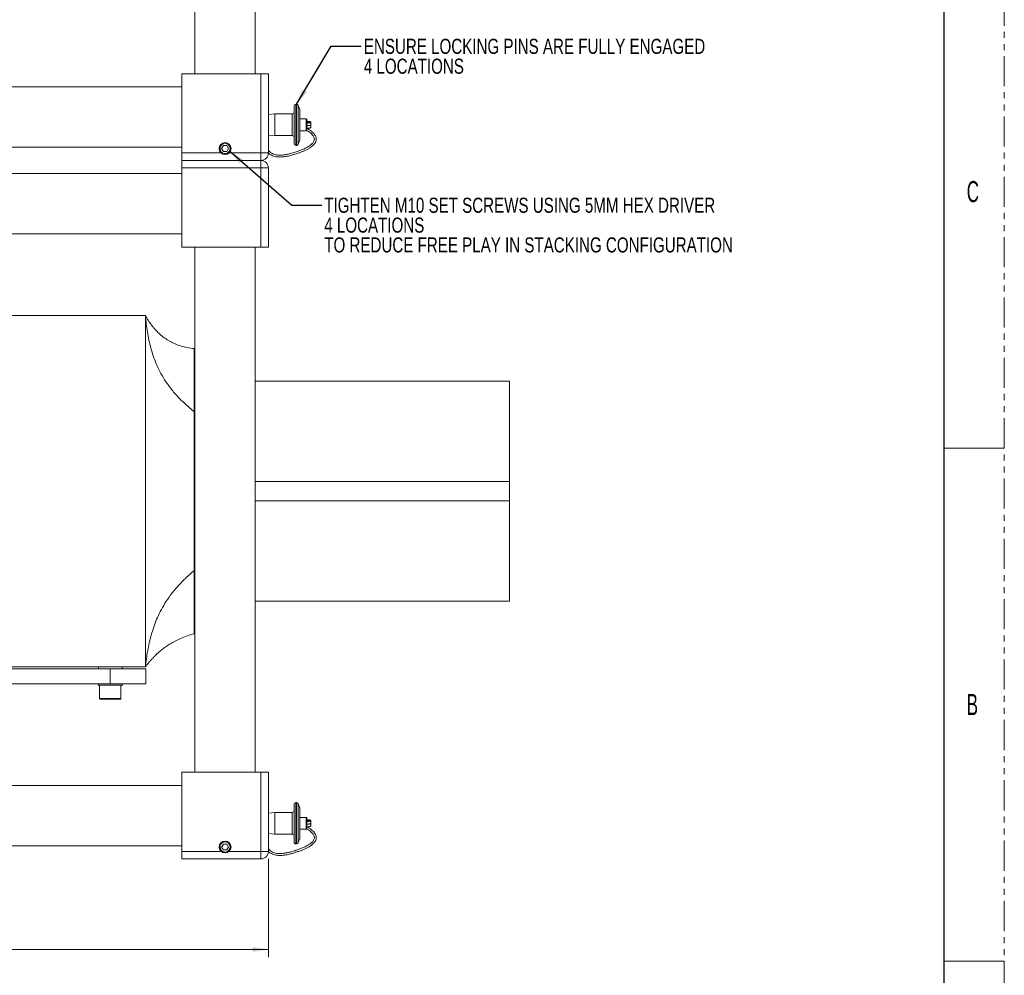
# Model space of a CAD drawing. Header units: millimetres. Extents: x 0 to 1118, y 0 to 864.
# Tile 7 of 10: x 910 to 1118, y 105 to 306. Entities that reach past the tile are written whole.
import ezdxf

# ---------------------------------------------------------------- set-up
doc = ezdxf.new("R2010")
doc.units = ezdxf.units.MM
doc.linetypes.add('PHANTOM', pattern=[12.7, 6.35, -1.27, 1.27, -1.27, 1.27, -1.27])
doc.styles.add('SLDTEXTSTYLE0', font='TXT', dxfattribs={"width": 0.75})
doc.styles.add('SLDTEXTSTYLE1', font='TXT', dxfattribs={"width": 0.6})
doc.styles.add('SLDTEXTSTYLE3', font='TXT', dxfattribs={"width": 0.605})
doc.dimstyles.new('SLDDIMSTYLE0', dxfattribs={"dimtxt": 3.175, "dimasz": 3.302, "dimexe": 0, "dimexo": 0.0625, "dimgap": 0.79375, "dimtad": 0, "dimtih": 1, "dimtoh": 1, "dimdec": 1, "dimlfac": 4, "dimrnd": 1e-09, "dimzin": 12, "dimdsep": 46, "dimtxsty": 'SLDTEXTSTYLE3', "dimsah": 1, "dimcen": 0.09, "dimadec": 0, "dimazin": 3, "dimtfac": 1, "dimtofl": 0, "dimtmove": 0, "dimatfit": 3, "dimfxl": 1, "dimfrac": 2, "dimtolj": 1, "dimtzin": 12, "dimarcsym": 0})
doc.dimstyles.new('SLDDIMSTYLE2', dxfattribs={"dimtxt": 0.18, "dimasz": 3.302, "dimexe": 0, "dimexo": 0.0625, "dimgap": 0, "dimtad": 0, "dimtih": 1, "dimtoh": 1, "dimdec": 0, "dimrnd": 1e-09, "dimzin": 0, "dimdsep": 46, "dimtxsty": 'Standard', "dimsah": 1, "dimcen": 0.09, "dimadec": 0, "dimazin": 0, "dimtfac": 3.302, "dimtdec": 0, "dimtofl": 0, "dimtmove": 0, "dimatfit": 3, "dimfxl": 1, "dimfrac": 2, "dimtolj": 1, "dimtzin": 0, "dimarcsym": 0})

# ---------------------------------------------------------------- blocks, each defined once
blk = doc.blocks.new('_D')
at = {"color": 7, "linetype": 'Continuous', "lineweight": 0}
for p, q in [((814.47, 265.33), (814.47, 108.83)), ((962.73, 129.47), (962.73, 108.83)), ((814.47, 110.43), (883.15, 110.43)), ((962.73, 110.43), (894.06, 110.43))]:
    blk.add_line(p, q, dxfattribs=at)
for points in [[(814.47, 110.43), (817.77, 109.93), (817.77, 110.94)], [(962.73, 110.43), (959.43, 110.94), (959.43, 109.93)]]:
    blk.add_solid(points, dxfattribs=at)
at = {"color": 7, "linetype": 'Continuous', "lineweight": 0, "insert": (883.15, 112.09), "char_height": 3.175, "attachment_point": 1, "style": 'SLDTEXTSTYLE3'}
blk.add_mtext('593.1', dxfattribs=at)
blk = doc.blocks.new('SW_NOTE_35')
at = {"color": 0, "linetype": 'Continuous', "lineweight": 0, "char_height": 3.175, "attachment_point": 1, "style": 'SLDTEXTSTYLE0'}
for s, insert in [('TIGHTEN M10 SET SCREWS USING 5MM HEX DRIVER', (0.5, 1.59)), ('4 LOCATIONS', (0.5, -2.59)), ('TO REDUCE FREE PLAY IN STACKING CONFIGURATION', (0.5, -6.76))]:
    blk.add_mtext(s, dxfattribs=dict(at, insert=insert))
blk = doc.blocks.new('SW_NOTE_36')
at = {"color": 0, "linetype": 'Continuous', "lineweight": 0, "char_height": 3.175, "attachment_point": 1, "style": 'SLDTEXTSTYLE0'}
for s, insert in [('ENSURE LOCKING PINS ARE FULLY ENGAGED', (0.54, 1.56)), ('4 LOCATIONS', (0.54, -2.62))]:
    blk.add_mtext(s, dxfattribs=dict(at, insert=insert))

msp = doc.modelspace()

# ---------------------------------------------------------------- linework, layer by layer
at = {"color": 7, "linetype": 'PHANTOM', "lineweight": 0}
msp.add_line((1117.6, 0), (1117.6, 863.6), dxfattribs=at)
at = {"color": 7, "linetype": 'Continuous', "lineweight": 30}
msp.add_line((1104.9, 838.2), (1104.9, 25.4), dxfattribs=at)
at = {"color": 7, "linetype": 'Continuous', "lineweight": 15}
for p, q in [((947.26, 405.234), (947.26, 294.734)), ((959.96, 294.734), (959.96, 405.234)), ((944.485, 294.734), (961.147, 294.734)), ((944.485, 278.072), (944.485, 294.734)), ((961.147, 278.072), (961.147, 294.734)), ((961.147, 294.734), (962.735, 294.734)), ((962.735, 294.734), (962.735, 278.072)), ((944.485, 291.959), (687.735, 291.959)), ((968.64, 288.318), (968.521, 288.318)), ((969.315, 287.228), (969.013, 288.057)), ((962.77, 286.131), (962.735, 286.096)), ((962.735, 281.873), (962.735, 286.096)), ((964.055, 286.266), (962.77, 286.131)), ((962.77, 286.131), (962.77, 281.837)), ((967.727, 286.266), (964.055, 286.266)), ((964.055, 286.266), (964.055, 281.702)), ((968.124, 280.047), (968.124, 287.921)), ((969.315, 287.228), (969.315, 280.741)), ((962.735, 285.479), (962.735, 285.479)), ((970.708, 285.229), (969.315, 285.229)), ((970.803, 285.133), (970.803, 284.69)), ((970.803, 284.69), (970.803, 282.835)), ((962.735, 282.489), (962.735, 282.489)), ((962.735, 281.873), (962.77, 281.837)), ((962.77, 281.837), (964.055, 281.702)), ((969.315, 282.74), (970.708, 282.74)), ((964.055, 281.702), (967.727, 281.702)), ((969.013, 279.911), (969.315, 280.741)), ((687.735, 279.259), (944.485, 279.259)), ((944.485, 278.072), (953.065, 278.072)), ((944.485, 276.484), (944.485, 278.072)), ((953.249, 279.609), (952.888, 278.984)), ((952.888, 278.984), (953.249, 278.359)), ((953.97, 279.609), (953.249, 279.609)), ((953.249, 278.359), (953.97, 278.359)), ((954.331, 278.984), (953.97, 279.609)), ((953.97, 278.359), (954.331, 278.984)), ((954.154, 278.072), (961.147, 278.072)), ((962.735, 278.072), (961.147, 278.072)), ((961.147, 278.072), (961.147, 276.484)), ((968.521, 279.65), (968.64, 279.65)), ((944.485, 276.484), (961.147, 276.484)), ((944.485, 274.897), (944.485, 276.484)), ((961.147, 276.484), (961.147, 274.897)), ((944.485, 273.709), (687.735, 273.709)), ((944.485, 258.234), (944.485, 274.897)), ((961.147, 274.897), (944.485, 274.897)), ((961.147, 258.234), (961.147, 274.897)), ((962.735, 274.897), (961.147, 274.897)), ((962.735, 274.897), (962.735, 258.234)), ((687.735, 261.009), (944.485, 261.009)), ((961.147, 258.234), (944.485, 258.234)), ((947.26, 258.234), (947.26, 147.734)), ((959.96, 147.734), (959.96, 258.234)), ((962.735, 258.234), (961.147, 258.234)), ((708.335, 243.878), (936.835, 243.878)), ((936.835, 243.878), (936.835, 169.878)), ((947.14, 223.607), (947.14, 236.877)), ((947.26, 230.003), (947.14, 230.003)), ((1013.452, 230.003), (959.96, 230.003)), ((1013.452, 230.003), (1013.452, 208.878)), ((947.14, 223.607), (947.14, 190.148)), ((1013.452, 208.878), (1013.452, 204.878)), ((1013.452, 204.878), (1013.452, 183.753)), ((947.14, 190.148), (947.14, 176.879)), ((947.26, 183.753), (947.14, 183.753)), ((1013.452, 183.753), (959.96, 183.753)), ((708.335, 169.878), (936.835, 169.878)), ((715.71, 169.503), (929.46, 169.503)), ((926.96, 169.878), (926.96, 169.503)), ((929.46, 166.328), (929.46, 169.503)), ((929.46, 169.503), (936.96, 169.503)), ((931.96, 169.503), (931.96, 169.878)), ((936.96, 169.503), (936.96, 166.328)), ((715.71, 166.328), (929.46, 166.328)), ((926.897, 166.328), (926.897, 166.078)), ((926.897, 166.078), (929.46, 166.078)), ((927.21, 166.078), (927.21, 163.228)), ((936.96, 166.328), (929.46, 166.328)), ((929.46, 166.078), (932.022, 166.078)), ((931.71, 163.228), (931.71, 166.078)), ((932.022, 166.078), (932.022, 166.328)), ((944.485, 147.734), (961.147, 147.734)), ((944.485, 131.072), (944.485, 147.734)), ((961.147, 131.072), (961.147, 147.734)), ((961.147, 147.734), (962.735, 147.734)), ((962.735, 147.734), (962.735, 131.072)), ((944.485, 144.959), (687.735, 144.959)), ((968.124, 133.047), (968.124, 140.921)), ((968.64, 141.318), (968.521, 141.318)), ((969.315, 140.228), (969.013, 141.057)), ((962.77, 139.131), (962.735, 139.096)), ((962.735, 134.873), (962.735, 139.096)), ((964.055, 139.266), (962.77, 139.131)), ((962.77, 139.131), (962.77, 134.837)), ((967.727, 139.266), (964.055, 139.266)), ((964.055, 139.266), (964.055, 134.702)), ((969.315, 140.228), (969.315, 133.741)), ((962.735, 138.479), (962.735, 138.479)), ((970.708, 138.229), (969.315, 138.229)), ((970.803, 138.133), (970.803, 137.69)), ((970.803, 137.69), (970.803, 135.835)), ((962.735, 135.489), (962.735, 135.489)), ((962.735, 134.873), (962.77, 134.837)), ((962.77, 134.837), (964.055, 134.702)), ((964.055, 134.702), (967.727, 134.702)), ((969.315, 135.74), (970.708, 135.74)), ((968.521, 132.65), (968.64, 132.65)), ((969.013, 132.911), (969.315, 133.741)), ((687.735, 132.259), (944.485, 132.259)), ((944.485, 131.072), (953.065, 131.072)), ((944.485, 129.484), (944.485, 131.072)), ((953.249, 132.609), (952.888, 131.984)), ((952.888, 131.984), (953.249, 131.359)), ((953.97, 132.609), (953.249, 132.609)), ((953.249, 131.359), (953.97, 131.359)), ((954.331, 131.984), (953.97, 132.609)), ((953.97, 131.359), (954.331, 131.984)), ((954.154, 131.072), (961.147, 131.072)), ((962.735, 131.072), (961.147, 131.072)), ((961.147, 131.072), (961.147, 129.484)), ((961.147, 129.484), (944.485, 129.484))]:
    msp.add_line(p, q, dxfattribs=at)
at = {"color": 9, "linetype": 'Continuous', "lineweight": 15}
for p, q in [((968.521, 288.318), (968.521, 279.65)), ((968.64, 279.65), (968.64, 288.318)), ((969.013, 288.057), (969.013, 279.911)), ((967.727, 281.702), (967.727, 286.266)), ((970.708, 284.748), (970.708, 285.229)), ((970.708, 282.74), (970.708, 284.748)), ((947.26, 208.878), (947.14, 208.878)), ((1013.452, 208.878), (959.96, 208.878)), ((947.26, 204.878), (947.14, 204.878)), ((1013.452, 204.878), (959.96, 204.878)), ((927.21, 163.228), (929.46, 163.228)), ((929.46, 163.228), (931.71, 163.228)), ((968.521, 141.318), (968.521, 132.65)), ((968.64, 132.65), (968.64, 141.318)), ((969.013, 141.057), (969.013, 132.911)), ((967.727, 134.702), (967.727, 139.266)), ((970.708, 137.748), (970.708, 138.229)), ((970.708, 135.74), (970.708, 137.748))]:
    msp.add_line(p, q, dxfattribs=at)
at = {"color": 7, "linetype": 'Continuous', "lineweight": 0}
for p, q in [((1104.9, 215.9), (1117.6, 215.9)), ((1104.9, 107.95), (1117.6, 107.95))]:
    msp.add_line(p, q, dxfattribs=at)
at = {"color": 7, "linetype": 'Continuous', "lineweight": 15}
for centre in [(953.61, 278.984), (953.61, 131.984)]:
    msp.add_circle(centre, 1.25, dxfattribs=at)
for centre, radius, start, end in [((968.521, 287.921), 0.397, 90, 180), ((968.64, 287.921), 0.397, 20, 90), ((967.727, 286.663), 0.397, 270, 0), ((970.708, 285.133), 0.0953, 0, 90), ((970.708, 282.835), 0.0952, 270, 0), ((953.61, 278.984), 1.063, 300.81526, 239.18474), ((967.727, 281.305), 0.397, 0, 90), ((968.521, 280.047), 0.397, 180, 270), ((968.64, 280.047), 0.397, 270, 340), ((961.147, 278.072), 1.587, 270, 0), ((961.147, 274.897), 1.587, 0, 90), ((927.36, 163.228), 0.15, 180, 270), ((931.56, 163.228), 0.15, 270, 0), ((968.521, 140.921), 0.397, 90, 180), ((968.64, 140.921), 0.397, 20, 90), ((967.727, 139.663), 0.397, 270, 0), ((970.708, 138.133), 0.0952, 0, 90), ((967.727, 134.305), 0.397, 0, 90), ((970.708, 135.835), 0.0953, 270, 0), ((953.61, 131.984), 1.063, 300.81526, 239.18474), ((968.521, 133.047), 0.397, 180, 270), ((968.64, 133.047), 0.397, 270, 340), ((961.147, 131.072), 1.588, 270, 0)]:
    msp.add_arc(centre, radius, start, end, dxfattribs=at)
for points, knots in [([(971.451, 284.666), (971.425, 284.674), (971.377, 284.689), (971.128, 284.709), (970.893, 284.721), (970.803, 284.726)], [0, 0, 0, 0, 0.4049787, 0.7714284, 1, 1, 1, 1]), ([(971.451, 284.405), (971.442, 284.411), (971.423, 284.422), (971.257, 284.442), (971.056, 284.458), (970.835, 284.468), (970.803, 284.469)], [0, 0, 0, 0, 0.2594578, 0.5026555, 0.9275808, 1, 1, 1, 1]), ([(971.374, 284.405), (971.355, 284.398), (971.32, 284.384), (971.097, 284.366), (970.881, 284.355), (970.803, 284.351)], [0, 0, 0, 0, 0.4088126, 0.78647914, 1, 1, 1, 1]), ([(971.372, 284.664), (971.367, 284.66), (971.357, 284.65), (971.209, 284.632), (971.036, 284.617), (970.842, 284.609), (970.827, 284.608)], [0, 0, 0, 0, 0.253334, 0.5112142, 0.9642081, 1, 1, 1, 1]), ([(971.655, 284.262), (971.661, 284.271), (971.677, 284.3), (971.69, 284.358), (971.69, 284.428), (971.672, 284.496), (971.638, 284.557), (971.581, 284.619), (971.497, 284.667), (971.429, 284.674), (971.398, 284.677)], [0, 0, 0, 0, 0.05557531, 0.17002424, 0.28760253, 0.40533864, 0.52026952, 0.63005976, 0.82855355, 1, 1, 1, 1]), ([(971.398, 283.847), (971.423, 283.849), (971.476, 283.854), (971.565, 283.892), (971.634, 283.957), (971.673, 284.031), (971.69, 284.097), (971.69, 284.168), (971.672, 284.236), (971.639, 284.297), (971.582, 284.359), (971.498, 284.407), (971.431, 284.414), (971.4, 284.417)], [0, 0, 0, 0, 0.0912575, 0.1984042, 0.3245837, 0.394895, 0.4686914, 0.5444166, 0.6201418, 0.6939582, 0.7643537, 0.8911788, 1, 1, 1, 1]), ([(971.655, 283.706), (971.661, 283.716), (971.677, 283.745), (971.69, 283.802), (971.69, 283.872), (971.675, 283.935), (971.654, 283.969), (971.645, 283.983)], [0, 0, 0, 0, 0.1139105, 0.3484918, 0.5894484, 0.8307673, 1, 1, 1, 1]), ([(962.693, 278.059), (962.712, 278.037), (962.835, 277.896), (963.136, 277.702), (963.724, 277.388), (964.49, 277.218), (965.376, 277.198), (966.235, 277.28), (967.13, 277.45), (967.928, 277.681), (968.639, 277.902), (969.256, 278.105), (969.867, 278.34), (970.451, 278.589), (971.022, 278.871), (971.529, 279.171), (971.94, 279.47), (972.254, 279.757), (972.511, 280.063), (972.71, 280.415), (972.806, 280.78), (972.801, 281.136), (972.714, 281.477), (972.549, 281.808), (972.298, 282.142), (971.974, 282.467), (971.579, 282.784), (971.188, 283.051), (970.927, 283.198), (970.845, 283.244)], [0, 0, 0, 0, 0.0054342, 0.0344218, 0.0638002, 0.1255377, 0.1709038, 0.2208973, 0.2783875, 0.3323821, 0.3682732, 0.4106091, 0.4473572, 0.4861529, 0.5261126, 0.5658946, 0.6008378, 0.6313763, 0.6607914, 0.6968452, 0.7374024, 0.7709964, 0.8020371, 0.839023, 0.8760178, 0.9109399, 0.9472024, 0.9833844, 1, 1, 1, 1]), ([(970.799, 282.812), (970.84, 282.789), (971.056, 282.665), (971.39, 282.429), (971.757, 282.129), (972.04, 281.832), (972.245, 281.541), (972.364, 281.266), (972.413, 281.009), (972.392, 280.722), (972.271, 280.423), (972.072, 280.147), (971.816, 279.886), (971.476, 279.615), (970.973, 279.294), (970.312, 278.957), (969.555, 278.64), (968.898, 278.399), (968.365, 278.216), (967.868, 278.062), (967.281, 277.909), (966.609, 277.757), (965.939, 277.647), (965.322, 277.598), (964.758, 277.61), (964.24, 277.682), (963.774, 277.818), (963.236, 278.079), (962.933, 278.377), (962.735, 278.572)], [0, 0, 0, 0, 0.0088406, 0.0466451, 0.0837942, 0.1197942, 0.1581831, 0.1945367, 0.2254872, 0.2627612, 0.3029973, 0.3358693, 0.3651723, 0.3986863, 0.4377787, 0.4930057, 0.5461691, 0.5944548, 0.6248389, 0.6523255, 0.6919557, 0.7387931, 0.7815083, 0.8195297, 0.8546628, 0.8872177, 0.9174224, 0.9459992, 1, 1, 1, 1]), ([(970.803, 283.798), (970.893, 283.803), (971.128, 283.815), (971.377, 283.834), (971.425, 283.85), (971.451, 283.858)], [0, 0, 0, 0, 0.2285702, 0.5950227, 1, 1, 1, 1]), ([(971.292, 283.83), (971.289, 283.83), (971.26, 283.822), (971.093, 283.811), (970.88, 283.799), (970.803, 283.795)], [0, 0, 0, 0, 0.0791323, 0.6674075, 1, 1, 1, 1]), ([(970.803, 283.242), (970.893, 283.247), (971.128, 283.26), (971.377, 283.279), (971.425, 283.294), (971.451, 283.302)], [0, 0, 0, 0, 0.2285705, 0.5950226, 1, 1, 1, 1]), ([(971.398, 283.291), (971.423, 283.293), (971.476, 283.298), (971.565, 283.337), (971.634, 283.401), (971.673, 283.475), (971.69, 283.542), (971.69, 283.612), (971.672, 283.681), (971.639, 283.741), (971.582, 283.803), (971.513, 283.845), (971.461, 283.851), (971.446, 283.854)], [0, 0, 0, 0, 0.0964619, 0.209726, 0.3431037, 0.4174148, 0.4954336, 0.5754658, 0.655511, 0.7335498, 0.8079611, 0.9420214, 1, 1, 1, 1]), ([(953.065, 278.072), (953.174, 278.02), (953.391, 277.918), (953.757, 277.913), (954.011, 277.99), (954.134, 278.06), (954.154, 278.072)], [0, 0, 0, 0, 0.3132433, 0.6264813, 0.938905, 1, 1, 1, 1]), ([(947.14, 236.878), (946.639, 236.938), (945.692, 237.053), (944.383, 237.385), (943.251, 237.788), (942.193, 238.284), (941.23, 238.859), (940.38, 239.487), (939.762, 240.026), (939.377, 240.403), (939.185, 240.602), (939.077, 240.717), (938.962, 240.84), (938.815, 241.004), (938.65, 241.195), (938.48, 241.397), (938.281, 241.645), (938.058, 241.934), (937.816, 242.268), (937.594, 242.591), (937.39, 242.907), (937.201, 243.216), (937.011, 243.545), (936.896, 243.763), (936.835, 243.878)], [0, 0, 0, 0, 0.0710102, 0.134248, 0.190725, 0.2411425, 0.2996819, 0.3488686, 0.3891586, 0.4139891, 0.4248747, 0.4301867, 0.4358088, 0.4490502, 0.4663333, 0.4886188, 0.5165364, 0.5633656, 0.6221564, 0.6939845, 0.7571073, 0.8287512, 0.909502, 1, 1, 1, 1]), ([(936.835, 243.878), (936.896, 243.299), (937.014, 242.176), (937.262, 240.434), (937.577, 238.721), (937.977, 237.028), (938.48, 235.358), (939.1, 233.711), (939.88, 232.033), (940.856, 230.324), (942.067, 228.588), (943.508, 226.883), (945.186, 225.201), (946.479, 224.146), (947.14, 223.607)], [0, 0, 0, 0, 0.0977525, 0.1896795, 0.2765078, 0.3589798, 0.4378603, 0.5139415, 0.5880478, 0.668307, 0.7484012, 0.8295524, 0.9130031, 1, 1, 1, 1]), ([(936.835, 169.878), (936.904, 170.441), (937.038, 171.534), (937.307, 173.237), (937.637, 174.92), (938.05, 176.591), (938.559, 178.246), (939.183, 179.888), (939.962, 181.568), (940.932, 183.288), (942.132, 185.044), (943.557, 186.78), (945.212, 188.503), (946.488, 189.593), (947.14, 190.148)], [0, 0, 0, 0, 0.0974006, 0.1890319, 0.2756286, 0.3579396, 0.4367329, 0.5128015, 0.5869666, 0.6673636, 0.7476568, 0.8290475, 0.9127546, 1, 1, 1, 1]), ([(936.835, 169.878), (936.92, 169.997), (937.079, 170.22), (937.334, 170.548), (937.578, 170.845), (937.81, 171.115), (938.041, 171.374), (938.269, 171.622), (938.494, 171.859), (938.693, 172.062), (938.849, 172.217), (938.98, 172.345), (939.092, 172.453), (939.339, 172.688), (939.785, 173.09), (940.447, 173.636), (941.217, 174.206), (942.093, 174.781), (943.113, 175.361), (944.292, 175.925), (945.644, 176.458), (946.624, 176.733), (947.14, 176.878)], [0, 0, 0, 0, 0.1055226, 0.1977321, 0.2777624, 0.3466031, 0.4051137, 0.4648479, 0.5108383, 0.5441545, 0.5658415, 0.5728124, 0.5804803, 0.5882146, 0.6224213, 0.6626855, 0.7040765, 0.7510241, 0.8037583, 0.8625447, 0.9277675, 1, 1, 1, 1]), ([(927.36, 163.078), (927.388, 163.078), (927.431, 163.078), (927.693, 163.078), (927.964, 163.078), (928.3, 163.078), (928.789, 163.078), (929.195, 163.078), (929.46, 163.078)], [0, 0, 0, 0, 0.2394569, 0.3683607, 0.4999998, 0.631639, 0.7605434, 1, 1, 1, 1]), ([(929.46, 163.078), (929.724, 163.078), (930.13, 163.078), (930.619, 163.078), (930.956, 163.078), (931.227, 163.078), (931.488, 163.078), (931.532, 163.078), (931.56, 163.078)], [0, 0, 0, 0, 0.2394584, 0.36836052, 0.50000114, 0.63164, 0.76054361, 1, 1, 1, 1]), ([(971.451, 137.666), (971.425, 137.674), (971.377, 137.689), (971.128, 137.709), (970.893, 137.721), (970.803, 137.726)], [0, 0, 0, 0, 0.4049786, 0.7714284, 1, 1, 1, 1]), ([(971.451, 137.405), (971.442, 137.411), (971.423, 137.422), (971.257, 137.442), (971.056, 137.458), (970.835, 137.468), (970.803, 137.469)], [0, 0, 0, 0, 0.2594578, 0.5026554, 0.9275808, 1, 1, 1, 1]), ([(971.374, 137.405), (971.355, 137.398), (971.32, 137.384), (971.097, 137.366), (970.881, 137.355), (970.803, 137.351)], [0, 0, 0, 0, 0.4088126, 0.786479, 1, 1, 1, 1]), ([(970.803, 136.798), (970.893, 136.803), (971.128, 136.815), (971.377, 136.834), (971.425, 136.85), (971.451, 136.858)], [0, 0, 0, 0, 0.2285704, 0.5950227, 1, 1, 1, 1]), ([(971.292, 136.83), (971.289, 136.83), (971.26, 136.822), (971.093, 136.811), (970.88, 136.799), (970.803, 136.795)], [0, 0, 0, 0, 0.0791325, 0.6674075, 1, 1, 1, 1]), ([(971.372, 137.664), (971.367, 137.66), (971.357, 137.65), (971.209, 137.632), (971.036, 137.617), (970.842, 137.609), (970.827, 137.608)], [0, 0, 0, 0, 0.253334, 0.5112143, 0.9642081, 1, 1, 1, 1]), ([(971.655, 137.262), (971.661, 137.271), (971.677, 137.3), (971.69, 137.358), (971.69, 137.428), (971.672, 137.496), (971.638, 137.557), (971.581, 137.619), (971.497, 137.667), (971.429, 137.674), (971.398, 137.677)], [0, 0, 0, 0, 0.0555775, 0.1700215, 0.2875952, 0.4053315, 0.5202719, 0.6300633, 0.8285529, 1, 1, 1, 1]), ([(971.398, 136.847), (971.423, 136.849), (971.476, 136.854), (971.565, 136.892), (971.634, 136.957), (971.673, 137.031), (971.69, 137.097), (971.69, 137.168), (971.672, 137.236), (971.639, 137.297), (971.582, 137.359), (971.498, 137.407), (971.431, 137.414), (971.4, 137.417)], [0, 0, 0, 0, 0.0912563, 0.1984059, 0.324585, 0.3948905, 0.468692, 0.5444121, 0.6201358, 0.6939588, 0.7643573, 0.8911789, 1, 1, 1, 1]), ([(971.398, 136.291), (971.423, 136.293), (971.476, 136.298), (971.565, 136.337), (971.634, 136.401), (971.673, 136.475), (971.69, 136.542), (971.69, 136.612), (971.672, 136.681), (971.639, 136.741), (971.582, 136.803), (971.513, 136.845), (971.461, 136.851), (971.446, 136.854)], [0, 0, 0, 0, 0.0964623, 0.2097247, 0.3431024, 0.4174184, 0.4954301, 0.5754704, 0.6555139, 0.7335482, 0.8079627, 0.9420196, 1, 1, 1, 1]), ([(971.655, 136.706), (971.661, 136.716), (971.677, 136.745), (971.69, 136.802), (971.69, 136.872), (971.675, 136.935), (971.654, 136.969), (971.645, 136.983)], [0, 0, 0, 0, 0.113913, 0.3484824, 0.5894679, 0.8307843, 1, 1, 1, 1]), ([(962.693, 131.059), (962.712, 131.037), (962.835, 130.896), (963.136, 130.702), (963.724, 130.388), (964.49, 130.218), (965.376, 130.198), (966.235, 130.28), (967.13, 130.45), (967.928, 130.681), (968.639, 130.902), (969.256, 131.105), (969.867, 131.34), (970.451, 131.589), (971.022, 131.871), (971.529, 132.171), (971.94, 132.47), (972.254, 132.757), (972.511, 133.063), (972.71, 133.415), (972.806, 133.78), (972.801, 134.136), (972.714, 134.477), (972.549, 134.808), (972.298, 135.142), (971.974, 135.467), (971.579, 135.784), (971.188, 136.051), (970.927, 136.198), (970.845, 136.244)], [0, 0, 0, 0, 0.0054341, 0.0344218, 0.0638, 0.1255375, 0.1709036, 0.2208971, 0.2783872, 0.3323819, 0.3682729, 0.4106089, 0.4473571, 0.4861526, 0.5261124, 0.5658945, 0.6008377, 0.6313761, 0.6607911, 0.6968452, 0.7374021, 0.770996, 0.8020367, 0.839023, 0.8760175, 0.9109399, 0.9472022, 0.9833841, 1, 1, 1, 1]), ([(970.799, 135.812), (970.84, 135.789), (971.056, 135.665), (971.39, 135.429), (971.757, 135.129), (972.04, 134.832), (972.245, 134.541), (972.364, 134.266), (972.413, 134.009), (972.392, 133.722), (972.271, 133.423), (972.072, 133.147), (971.816, 132.886), (971.476, 132.615), (970.973, 132.294), (970.312, 131.957), (969.555, 131.64), (968.898, 131.399), (968.365, 131.216), (967.868, 131.062), (967.281, 130.909), (966.609, 130.757), (965.939, 130.647), (965.322, 130.598), (964.758, 130.61), (964.24, 130.682), (963.774, 130.818), (963.236, 131.079), (962.933, 131.377), (962.735, 131.572)], [0, 0, 0, 0, 0.0088403, 0.046645, 0.0837939, 0.1197939, 0.158183, 0.1945365, 0.2254872, 0.2627611, 0.3029971, 0.3358693, 0.3651723, 0.3986862, 0.4377786, 0.4930057, 0.5461689, 0.5944549, 0.6248388, 0.6523253, 0.6919557, 0.738793, 0.7815082, 0.8195295, 0.8546627, 0.8872176, 0.9174223, 0.9459992, 1, 1, 1, 1]), ([(970.803, 136.242), (970.893, 136.247), (971.128, 136.26), (971.377, 136.279), (971.425, 136.294), (971.451, 136.302)], [0, 0, 0, 0, 0.2285704, 0.5950227, 1, 1, 1, 1]), ([(953.065, 131.072), (953.174, 131.02), (953.391, 130.918), (953.757, 130.913), (954.011, 130.99), (954.134, 131.06), (954.154, 131.072)], [0, 0, 0, 0, 0.3132449, 0.6264809, 0.9389026, 1, 1, 1, 1])]:
    msp.add_open_spline(points, degree=3, knots=knots, dxfattribs=at)

# ---------------------------------------------------------------- block references
at = {"color": 7, "linetype": 'Continuous', "lineweight": 0}
for name, p in [('SW_NOTE_36', (982.277, 300.531)), ('SW_NOTE_35', (973.989, 267.054))]:
    msp.add_blockref(name, p, dxfattribs=at)

# ---------------------------------------------------------------- texts
at = {"color": 7, "linetype": 'Continuous', "lineweight": 0, "char_height": 4.445, "attachment_point": 1, "style": 'SLDTEXTSTYLE1'}
for s, insert in [('C', (1109.694, 272.148)), ('B', (1109.694, 164.198))]:
    msp.add_mtext(s, dxfattribs=dict(at, insert=insert))

# ---------------------------------------------------------------- dimensions: what is measured, and where the dimension line sits
at = {"color": 7, "linetype": 'Continuous', "lineweight": 0}
dim = msp.add_linear_dim(base=(962.734628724, 110.434101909), p1=(814.472128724, 266.934101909), p2=(962.734628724, 131.071601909), dimstyle='SLDDIMSTYLE0', dxfattribs=at)
dim.commit()
dim.dimension.update_dxf_attribs({"geometry": '_D', "text_midpoint": (888.603378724, 110.434101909), "dimtype": 160})

# ---------------------------------------------------------------- leaders
for points in [[(968.665, 288.317), (975.927, 300.531), (982.277, 300.531)], [(954.542, 278.475), (967.639, 267.054), (973.989, 267.054)]]:
    msp.add_leader(points, dimstyle='SLDDIMSTYLE2', dxfattribs=at)

doc.saveas('drawing.dxf')
